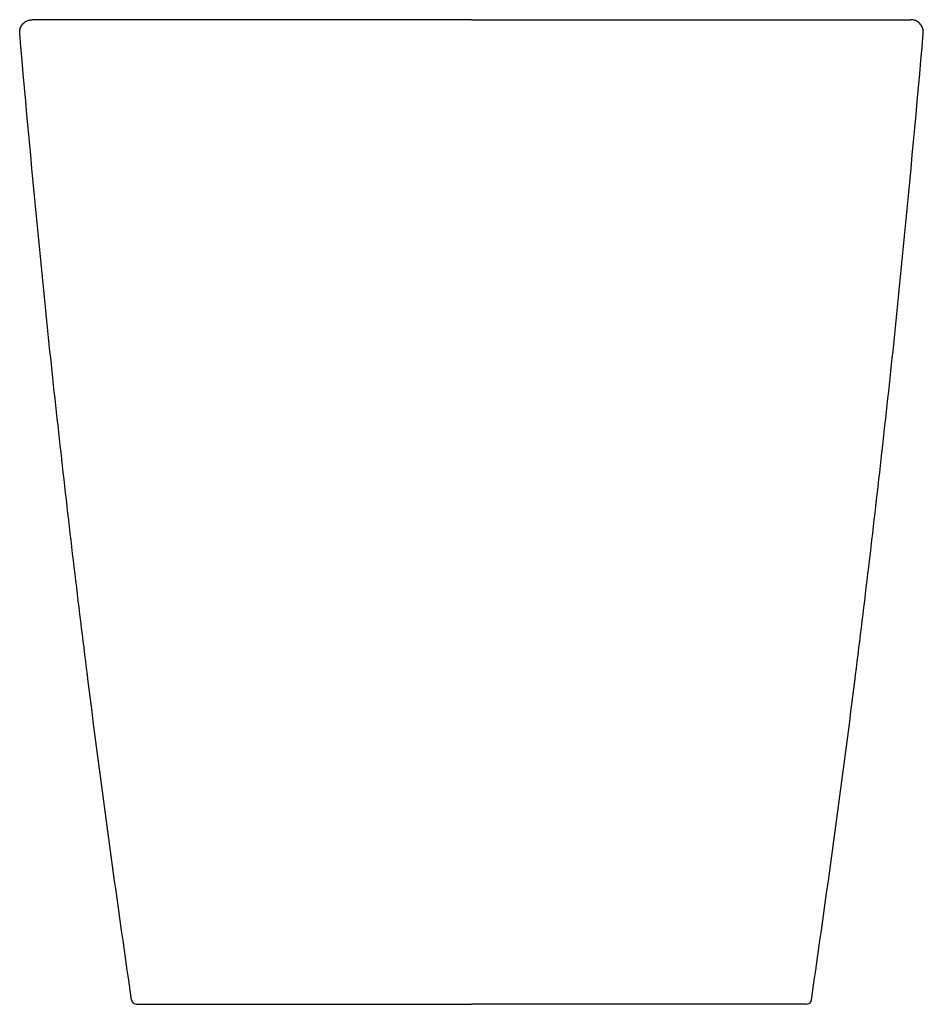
# Model space of a CAD drawing. Header units: millimetres. Extents: x 9959.62 to 9959.978, y 3186.026 to 3186.416.
import ezdxf

# ---------------------------------------------------------------- set-up
doc = ezdxf.new("R2010")
doc.units = ezdxf.units.MM
doc.layers.add('SANINDUSA', color=3, linetype='Continuous')

msp = doc.modelspace()

# ---------------------------------------------------------------- linework, layer by layer
at = {"layer": 'SANINDUSA'}
for centre, radius, start, end in [((9959.665833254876, 3186.028291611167), 0.001999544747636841, 188.2916542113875, 269.992104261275), ((9959.931249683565, 3186.028291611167), 0.001999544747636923, 270.007895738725, 351.7083457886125)]:
    msp.add_arc(centre, radius, start, end, dxfattribs=at)
for points, knots in [([(9959.619530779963, 3186.410864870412), (9959.619537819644, 3186.411429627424), (9959.619551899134, 3186.41255915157), (9959.620282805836, 3186.414126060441), (9959.621450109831, 3186.415359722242), (9959.622928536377, 3186.416149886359), (9959.624001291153, 3186.416246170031), (9959.62451249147, 3186.416292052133)], [0, 0, 0, 0, 0.2036506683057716, 0.4073049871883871, 0.610955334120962, 0.814608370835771, 1, 1, 1, 1]), ([(9959.798541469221, 3186.416292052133), (9959.79534390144, 3186.416292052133), (9959.788942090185, 3186.416292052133), (9959.777757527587, 3186.416292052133), (9959.765054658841, 3186.416292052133), (9959.750848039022, 3186.416292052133), (9959.73684519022, 3186.416292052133), (9959.723318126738, 3186.416292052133), (9959.710480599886, 3186.416292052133), (9959.698275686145, 3186.416292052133), (9959.686657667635, 3186.416292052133), (9959.675841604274, 3186.416292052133), (9959.665993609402, 3186.416292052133), (9959.657056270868, 3186.416292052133), (9959.649029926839, 3186.416292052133), (9959.642062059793, 3186.416292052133), (9959.636258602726, 3186.416292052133), (9959.631563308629, 3186.416292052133), (9959.628026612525, 3186.416292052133), (9959.625712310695, 3186.416292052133), (9959.624715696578, 3186.416292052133), (9959.624585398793, 3186.416292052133), (9959.624706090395, 3186.416292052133), (9959.624360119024, 3186.416292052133), (9959.624440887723, 3186.416292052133), (9959.62451249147, 3186.416292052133)], [0, 0, 0, 0, 0.01482192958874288, 0.02967480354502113, 0.05199923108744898, 0.07432284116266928, 0.09728236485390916, 0.1202418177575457, 0.1423738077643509, 0.1645056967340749, 0.1872683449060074, 0.210030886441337, 0.2320831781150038, 0.2541353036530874, 0.2768225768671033, 0.2995097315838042, 0.3215706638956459, 0.3436315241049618, 0.3663363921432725, 0.389041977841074, 0.4097254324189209, 0.430442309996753, 0.4511623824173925, 0.5134398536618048, 1, 1, 1, 1]), ([(9959.798541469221, 3186.416292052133), (9959.801739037, 3186.416292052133), (9959.808140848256, 3186.416292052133), (9959.819325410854, 3186.416292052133), (9959.8320282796, 3186.416292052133), (9959.846234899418, 3186.416292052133), (9959.86023774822, 3186.416292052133), (9959.873764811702, 3186.416292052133), (9959.886602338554, 3186.416292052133), (9959.898807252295, 3186.416292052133), (9959.910425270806, 3186.416292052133), (9959.921241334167, 3186.416292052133), (9959.93108932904, 3186.416292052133), (9959.940026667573, 3186.416292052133), (9959.948053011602, 3186.416292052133), (9959.955020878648, 3186.416292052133), (9959.960824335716, 3186.416292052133), (9959.965519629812, 3186.416292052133), (9959.969056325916, 3186.416292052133), (9959.971370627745, 3186.416292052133), (9959.972367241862, 3186.416292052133), (9959.972497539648, 3186.416292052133), (9959.972376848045, 3186.416292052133), (9959.972722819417, 3186.416292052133), (9959.97264205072, 3186.416292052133), (9959.972570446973, 3186.416292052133)], [0, 0, 0, 0, 0.01482192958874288, 0.02967480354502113, 0.05199923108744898, 0.07432284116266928, 0.09728236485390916, 0.1202418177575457, 0.1423738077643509, 0.1645056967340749, 0.1872683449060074, 0.210030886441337, 0.2320831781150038, 0.2541353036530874, 0.2768225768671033, 0.2995097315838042, 0.3215706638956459, 0.3436315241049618, 0.3663363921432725, 0.389041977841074, 0.4097254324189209, 0.430442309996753, 0.4511623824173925, 0.5134398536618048, 1, 1, 1, 1]), ([(9959.97755215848, 3186.410864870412), (9959.977545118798, 3186.411429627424), (9959.977531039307, 3186.41255915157), (9959.976800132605, 3186.414126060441), (9959.97563282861, 3186.415359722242), (9959.974154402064, 3186.416149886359), (9959.973081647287, 3186.416246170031), (9959.972570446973, 3186.416292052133)], [0, 0, 0, 0, 0.2036506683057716, 0.4073049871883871, 0.610955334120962, 0.814608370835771, 1, 1, 1, 1]), ([(9959.66385461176, 3186.028003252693), (9959.660850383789, 3186.048994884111), (9959.65484164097, 3186.090980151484), (9959.645635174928, 3186.161487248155), (9959.63632742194, 3186.239530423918), (9959.627211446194, 3186.325128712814), (9959.622090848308, 3186.382287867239), (9959.619530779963, 3186.410864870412)], [0, 0, 0, 0, 0.1650336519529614, 0.3300830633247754, 0.5533756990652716, 0.7767079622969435, 1, 1, 1, 1]), ([(9959.933228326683, 3186.028003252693), (9959.936232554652, 3186.048994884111), (9959.94224129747, 3186.090980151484), (9959.951447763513, 3186.161487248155), (9959.9607555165, 3186.239530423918), (9959.969871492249, 3186.325128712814), (9959.974992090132, 3186.382287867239), (9959.97755215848, 3186.410864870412)], [0, 0, 0, 0, 0.1650336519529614, 0.3300830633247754, 0.5533756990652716, 0.7767079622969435, 1, 1, 1, 1]), ([(9959.665832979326, 3186.026292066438), (9959.666996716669, 3186.026292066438), (9959.669603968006, 3186.026292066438), (9959.672860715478, 3186.026292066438), (9959.67411999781, 3186.026292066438), (9959.674290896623, 3186.026292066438), (9959.674745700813, 3186.026292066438), (9959.67572459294, 3186.026292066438), (9959.677487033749, 3186.026292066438), (9959.6802379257, 3186.026292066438), (9959.68394295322, 3186.026292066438), (9959.6883122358, 3186.026292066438), (9959.693461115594, 3186.026292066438), (9959.699343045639, 3186.026292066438), (9959.70594545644, 3186.026292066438), (9959.713209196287, 3186.026292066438), (9959.721070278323, 3186.026292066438), (9959.729474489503, 3186.026292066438), (9959.738387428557, 3186.026292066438), (9959.747743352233, 3186.026292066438), (9959.757457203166, 3186.026292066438), (9959.767461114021, 3186.026292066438), (9959.777693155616, 3186.026292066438), (9959.78807973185, 3186.026292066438), (9959.795056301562, 3186.026292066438), (9959.798541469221, 3186.026292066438)], [0, 0, 0, 0, 0.2583641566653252, 0.5788422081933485, 0.6004498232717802, 0.6221606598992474, 0.6438565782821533, 0.6654532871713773, 0.6869346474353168, 0.7083888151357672, 0.7277745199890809, 0.7472296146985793, 0.7666852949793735, 0.7860717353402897, 0.8054559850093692, 0.8249092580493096, 0.8443627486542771, 0.8637471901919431, 0.8831677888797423, 0.9026581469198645, 0.9221483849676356, 0.9415687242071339, 0.9610341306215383, 0.9805344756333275, 1, 1, 1, 1]), ([(9959.931249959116, 3186.026292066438), (9959.930086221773, 3186.026292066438), (9959.927478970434, 3186.026292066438), (9959.924222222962, 3186.026292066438), (9959.92296294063, 3186.026292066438), (9959.922792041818, 3186.026292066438), (9959.922337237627, 3186.026292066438), (9959.9213583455, 3186.026292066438), (9959.919595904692, 3186.026292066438), (9959.916845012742, 3186.026292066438), (9959.913139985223, 3186.026292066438), (9959.908770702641, 3186.026292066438), (9959.903621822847, 3186.026292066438), (9959.897739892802, 3186.026292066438), (9959.891137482, 3186.026292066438), (9959.883873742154, 3186.026292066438), (9959.876012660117, 3186.026292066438), (9959.86760844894, 3186.026292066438), (9959.858695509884, 3186.026292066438), (9959.849339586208, 3186.026292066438), (9959.839625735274, 3186.026292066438), (9959.82962182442, 3186.026292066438), (9959.819389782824, 3186.026292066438), (9959.80900320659, 3186.026292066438), (9959.802026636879, 3186.026292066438), (9959.798541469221, 3186.026292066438)], [0, 0, 0, 0, 0.2583641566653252, 0.5788422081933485, 0.6004498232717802, 0.6221606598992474, 0.6438565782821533, 0.6654532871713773, 0.6869346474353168, 0.7083888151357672, 0.7277745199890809, 0.7472296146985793, 0.7666852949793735, 0.7860717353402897, 0.8054559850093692, 0.8249092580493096, 0.8443627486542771, 0.8637471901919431, 0.8831677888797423, 0.9026581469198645, 0.9221483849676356, 0.9415687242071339, 0.9610341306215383, 0.9805344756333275, 1, 1, 1, 1])]:
    msp.add_open_spline(points, degree=3, knots=knots, dxfattribs=at)

doc.saveas('drawing.dxf')
